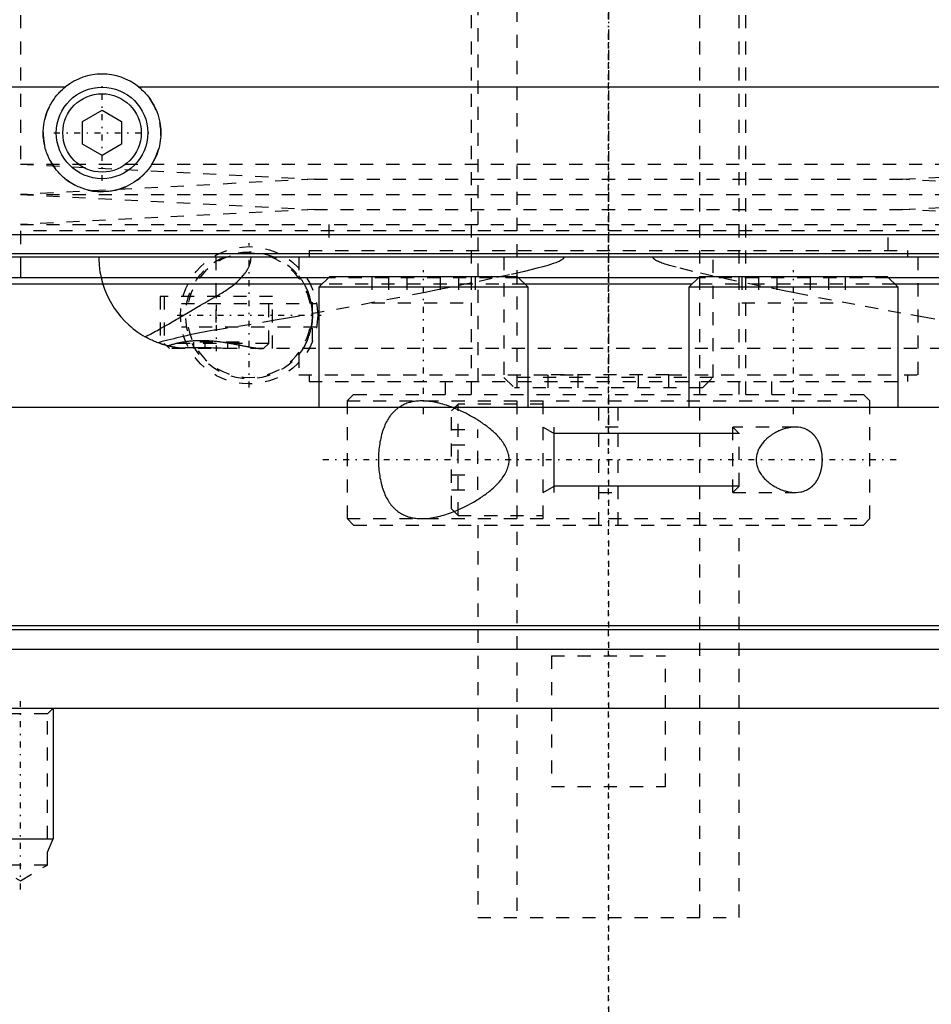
# Model space of a CAD drawing. Extents: x -90 to 90, y -319 to 984.
# Tile 3 of 10: x -45 to 25, y -57 to 18. Entities that reach past the tile are written whole.
import ezdxf

# ---------------------------------------------------------------- set-up
doc = ezdxf.new("R2010")
doc.units = 0
doc.linetypes.add('CENTER', pattern=[1.5, 0.45, -0.5, 0.05, -0.5])
doc.linetypes.add('DASHED', pattern=[2, 1, -1])
for name, color, linetype in [('AM_0', 7, 'CONTINUOUS'), ('AM_10', 7, 'CONTINUOUS'), ('AM_3', 7, 'DASHED'), ('AM_7', 7, 'CENTER')]:
    doc.layers.add(name, color=color, linetype=linetype)

msp = doc.modelspace()

# ---------------------------------------------------------------- linework, layer by layer
at = {"layer": 'AM_0', "color": 7, "linetype": 'CONTINUOUS'}
for p, q in [((-57.58, 13.032), (-41.538, 13.032)), ((-35.962, 13.032), (35.962, 13.032)), ((-40.25, 10.366), (-38.75, 11.232)), ((-38.75, 11.232), (-37.25, 10.366)), ((-40.25, 8.634), (-40.25, 10.366)), ((-37.25, 10.366), (-37.25, 8.634)), ((-38.75, 7.768), (-40.25, 8.634)), ((-37.25, 8.634), (-38.75, 7.768)), ((54.6, 1.693), (-54.6, 1.693)), ((52.378, 0.254), (-52.378, 0.254)), ((52.11, 0), (-52.11, 0)), ((-45, 0), (-45, -1.58)), ((-21.355, -1.5), (-22.155, -2.3)), ((-6.955, -1.5), (-21.355, -1.5)), ((-6.155, -2.3), (-6.955, -1.5)), ((6.955, -1.5), (6.155, -2.3)), ((21.355, -1.5), (6.955, -1.5)), ((22.155, -2.3), (21.355, -1.5)), ((-21.935, -2.08), (-61, -2.08)), ((-21.435, -1.58), (-60.5, -1.58)), ((6.88, -1.58), (-6.88, -1.58)), ((6.378, -2.08), (-6.378, -2.08)), ((60.5, -1.58), (21.435, -1.58)), ((61, -2.08), (21.935, -2.08)), ((-22.155, -2.3), (-22.155, -11.5)), ((-6.155, -2.3), (-22.155, -2.3)), ((-6.155, -11.5), (-6.155, -2.3)), ((6.155, -2.3), (6.155, -11.5)), ((22.155, -2.3), (6.155, -2.3)), ((22.155, -11.5), (22.155, -2.3)), ((79.5, -11.5), (-79.5, -11.5)), ((79.5, -28.2), (-79.5, -28.2)), ((78.5, -28.5), (-78.5, -28.5)), ((80, -30), (-80, -30)), ((-62, -34.5), (62, -34.5))]:
    msp.add_line(p, q, dxfattribs=at)
msp.add_polyline3d([(-35.962, 13.032, 0), (-35.881, 12.967, 0), (-35.726, 12.832, 0), (-35.579, 12.693, 0), (-35.508, 12.621, 0), (-35.438, 12.547, 0), (-35.303, 12.393, 0), (-35.174, 12.231, 0), (-35.051, 12.062, 0), (-34.935, 11.886, 0), (-34.827, 11.704, 0), (-34.776, 11.611, 0), (-34.727, 11.517, 0), (-34.637, 11.325, 0), (-34.555, 11.128, 0), (-34.483, 10.929, 0), (-34.42, 10.727, 0), (-34.368, 10.523, 0), (-34.345, 10.42, 0), (-34.325, 10.318, 0), (-34.292, 10.113, 0), (-34.269, 9.909, 0), (-34.261, 9.808, 0), (-34.255, 9.707, 0), (-34.25, 9.507, 0), (-34.254, 9.308, 0), (-34.259, 9.208, 0), (-34.267, 9.108, 0), (-34.289, 8.906, 0), (-34.321, 8.704, 0), (-34.362, 8.502, 0), (-34.412, 8.302, 0), (-34.472, 8.104, 0), (-34.505, 8.006, 0), (-34.541, 7.908, 0), (-34.619, 7.716, 0), (-34.705, 7.528, 0), (-34.8, 7.345, 0), (-34.902, 7.166, 0), (-35.012, 6.994, 0), (-35.07, 6.91, 0), (-35.13, 6.827, 0), (-35.253, 6.668, 0), (-35.382, 6.515, 0), (-35.517, 6.37, 0), (-35.656, 6.232, 0), (-35.803, 6.099, 0), (-35.879, 6.035, 0), (-35.958, 5.971, 0), (-36.12, 5.849, 0), (-36.289, 5.732, 0), (-36.465, 5.623, 0), (-36.647, 5.521, 0), (-36.835, 5.428, 0), (-36.93, 5.384, 0), (-37.027, 5.343, 0), (-37.223, 5.267, 0), (-37.423, 5.2, 0), (-37.625, 5.143, 0), (-37.83, 5.095, 0), (-38.035, 5.057, 0), (-38.138, 5.042, 0), (-38.241, 5.029, 0), (-38.446, 5.01, 0), (-38.649, 5.001, 0), (-38.75, 5, 0), (-38.851, 5.001, 0), (-39.054, 5.01, 0), (-39.259, 5.029, 0), (-39.362, 5.042, 0), (-39.465, 5.057, 0), (-39.67, 5.095, 0), (-39.875, 5.143, 0), (-40.077, 5.2, 0), (-40.277, 5.267, 0), (-40.473, 5.343, 0), (-40.57, 5.384, 0), (-40.665, 5.428, 0), (-40.853, 5.521, 0), (-41.035, 5.623, 0), (-41.211, 5.732, 0), (-41.38, 5.849, 0), (-41.542, 5.971, 0), (-41.621, 6.035, 0), (-41.697, 6.099, 0), (-41.844, 6.232, 0), (-41.983, 6.37, 0), (-42.118, 6.515, 0), (-42.247, 6.668, 0), (-42.37, 6.827, 0), (-42.43, 6.91, 0), (-42.488, 6.994, 0), (-42.598, 7.166, 0), (-42.7, 7.345, 0), (-42.795, 7.528, 0), (-42.881, 7.716, 0), (-42.959, 7.908, 0), (-42.995, 8.006, 0), (-43.028, 8.104, 0), (-43.088, 8.302, 0), (-43.138, 8.502, 0), (-43.179, 8.704, 0), (-43.211, 8.906, 0), (-43.233, 9.108, 0), (-43.241, 9.208, 0), (-43.246, 9.308, 0), (-43.25, 9.507, 0), (-43.245, 9.707, 0), (-43.239, 9.808, 0), (-43.231, 9.909, 0), (-43.208, 10.113, 0), (-43.175, 10.318, 0), (-43.155, 10.42, 0), (-43.132, 10.523, 0), (-43.08, 10.727, 0), (-43.017, 10.929, 0), (-42.945, 11.128, 0), (-42.863, 11.325, 0), (-42.773, 11.517, 0), (-42.724, 11.611, 0), (-42.673, 11.704, 0), (-42.565, 11.886, 0), (-42.449, 12.062, 0), (-42.326, 12.231, 0), (-42.197, 12.393, 0), (-42.062, 12.547, 0), (-41.992, 12.621, 0), (-41.921, 12.693, 0), (-41.774, 12.832, 0), (-41.619, 12.967, 0), (-41.538, 13.032, 0)], dxfattribs=at)
for radius in [3.5, 3]:
    msp.add_circle((-38.75, 9.5), radius, dxfattribs=at)
msp.add_arc((-38.75, 9.5), 4.5, 51.7104, 128.2896, dxfattribs=at)
at = {"layer": 'AM_10', "color": 7, "linetype": 'CONTINUOUS'}
for p, q in [((-5, -13), (-4.15, -13.491)), ((-4.15, -18), (-4.15, -13)), ((10, -13.491), (-4.15, -13.491)), ((-5, -18), (-4.15, -17.509)), ((10, -17.509), (-4.15, -17.509)), ((-42.5, -34.5), (-42.5, -44.5)), ((-47.5, -44.5), (-42.5, -44.5)), ((-42.933, -45.5), (-42.5, -44.5))]:
    msp.add_line(p, q, dxfattribs=at)
at = {"layer": 'AM_3', "color": 6, "linetype": 'DASHED'}
for p, q in [((-7, 629), (-7, -50.5)), ((7, -50.5), (7, 629)), ((-10, 613.5), (-10, -10.5)), ((10, -10.5), (10, 613.5)), ((-45, 20.5), (-45, 7.1)), ((-10.5, 20.5), (-10.5, -10.5)), ((10.5, -10.5), (10.5, 20.5)), ((-45, 7.1), (-22.5, 5.95)), ((-45, 7.1), (45, 7.1)), ((22.5, 5.95), (45, 7.1)), ((-22.5, 5.95), (-45, 4.8)), ((-22.5, 5.95), (22.5, 5.95)), ((45, 4.8), (22.5, 5.95)), ((-45, 4.8), (-22.5, 3.65)), ((-45, 4.8), (45, 4.8)), ((22.5, 3.65), (45, 4.8)), ((-22.5, 3.65), (-45, 2.5)), ((-22.5, 3.65), (22.5, 3.65)), ((45, 2.5), (22.5, 3.65)), ((-45, 2.5), (45, 2.5)), ((-21.4, 2.5), (-21.4, 0.5)), ((21.4, 0.5), (21.4, 2.5)), ((45, 2), (-45, 2)), ((-45, 2), (-45, 0)), ((45, 2), (-45, 2)), ((-30.043, 0), (-30.043, -5.574)), ((-23.7, 0), (-23.7, -1.436)), ((-22.9, 0.5), (-22.9, 0)), ((-22.9, 0.5), (22.9, 0.5)), ((-8, 0), (-8, -9.2)), ((8, -9.2), (8, 0)), ((22.9, 0), (22.9, 0.5)), ((23.7, -9), (23.7, 0)), ((-18.115, -1.5), (-18.115, -3.5)), ((-16.833, -1.5), (-16.833, -3.5)), ((-15.437, -1.5), (-15.437, -3.5)), ((-12.873, -1.5), (-12.873, -3.5)), ((-11.477, -1.5), (-11.477, -3.5)), ((-10.195, -1.5), (-10.195, -3.5)), ((10.195, -1.5), (10.195, -3.5)), ((11.477, -1.5), (11.477, -3.5)), ((12.873, -1.5), (12.873, -3.5)), ((15.437, -1.5), (15.437, -3.5)), ((16.833, -1.5), (16.833, -3.5)), ((18.115, -1.5), (18.115, -3.5)), ((-6.378, -2.08), (-21.935, -2.08)), ((-6.88, -1.58), (-21.435, -1.58)), ((21.935, -2.08), (6.378, -2.08)), ((21.435, -1.58), (6.88, -1.58)), ((-34.3, -3), (-34.3, -6.611)), ((-25.7, -3), (-34.3, -3)), ((-34, -3), (-34, -6.6)), ((-26, -6.6), (-26, -3)), ((-25.7, -7), (-25.7, -3)), ((-22.643, -6.442), (-22.643, -2.458)), ((-32.672, -3.55), (-22.328, -3.55)), ((-18.115, -3.5), (-10.195, -3.5)), ((10.195, -3.5), (18.115, -3.5)), ((-22.328, -5.35), (-32.672, -5.35)), ((-34, -6.6), (-33.6, -7)), ((-26, -6.6), (-34, -6.6)), ((-33.723, -6.785), (-33.85, -6.751)), ((-31.732, -7), (-31.732, -6.5)), ((-28.268, -6.5), (-31.732, -6.5)), ((-30.866, -7), (-30.866, -6.5)), ((-29.134, -7), (-29.134, -6.5)), ((-28.268, -7), (-28.268, -6.5)), ((-26.4, -7), (-26, -6.6)), ((33.6, -7), (-33.6, -7)), ((-23.7, -7.464), (-23.7, -9)), ((-23.7, -9), (-2.309, -9)), ((-22.9, -9), (-22.9, -9.5)), ((-4.619, -10), (-4.619, -9)), ((4.619, -9), (-4.619, -9)), ((-2.309, -10), (-2.309, -9)), ((2.309, -10), (2.309, -9)), ((4.619, -9), (23.7, -9)), ((4.619, -10), (4.619, -9)), ((22.9, -9.5), (22.9, -9)), ((-22.9, -9.5), (22.9, -9.5)), ((-12.5, -9.5), (-12.5, -10.5)), ((-8, -9.2), (-7.2, -10)), ((8, -9.2), (-8, -9.2)), ((7.2, -10), (8, -9.2)), ((12.5, -10.5), (12.5, -9.5)), ((-19.5, -10.5), (-20, -11)), ((-19.5, -10.5), (19.5, -10.5)), ((7.2, -10), (-7.2, -10)), ((-0.75, -20.5), (-0.75, -10.5)), ((0.75, -20.5), (0.75, -10.5)), ((20, -11), (19.5, -10.5)), ((-20, -11), (-20, -20)), ((-20, -11), (20, -11)), ((-11.5, -11.25), (-12, -11.75)), ((-5, -11.25), (-11.5, -11.25)), ((-11.5, -19.75), (-11.5, -11.25)), ((-5, -20), (-5, -11)), ((20, -20), (20, -11)), ((-12, -19.25), (-12, -11.75)), ((-11.798, -11.546), (-11.918, -11.5)), ((-12, -13.191), (-10, -13.191)), ((-10, -17.809), (-10, -13.191)), ((0.75, -13), (-0.75, -13)), ((14.283, -13), (9.509, -13)), ((10, -13.491), (9.509, -13)), ((9.509, -18), (9.509, -13)), ((10, -17.509), (10, -13.491)), ((-12, -14.345), (-10, -14.345)), ((-12, -16.655), (-10, -16.655)), ((-12, -17.809), (-10, -17.809)), ((-0.75, -18), (0.75, -18)), ((9.509, -18), (10, -17.509)), ((9.509, -18), (14.283, -18)), ((-12, -19.25), (-11.5, -19.75)), ((-20, -20), (-19.5, -20.5)), ((-20, -20), (20, -20)), ((-11.5, -19.75), (-5, -19.75)), ((19.5, -20.5), (20, -20)), ((-19.5, -20.5), (19.5, -20.5)), ((-10, -20.5), (-10, -50.5)), ((10, -50.5), (10, -20.5)), ((-4.359, -30.5), (-4.359, -40.5)), ((-4.359, -30.5), (4.359, -30.5)), ((4.359, -40.5), (4.359, -30.5)), ((-42.933, -34.933), (-42.5, -34.5)), ((-42.933, -34.933), (-47.067, -34.933)), ((-42.933, -46.5), (-42.933, -34.933)), ((-4.359, -40.5), (4.359, -40.5)), ((-47.067, -46.5), (-45, -47.693)), ((-42.933, -46.5), (-47.067, -46.5)), ((-45, -47.693), (-42.933, -46.5)), ((-10, -50.5), (10, -50.5))]:
    msp.add_line(p, q, dxfattribs=at)
for points in [[(-39, 0, 0), (-38.998, -0.184, 0), (-38.978, -0.555, 0), (-38.938, -0.931, 0), (-38.91, -1.121, 0), (-38.876, -1.31, 0), (-38.793, -1.69, 0), (-38.687, -2.069, 0), (-38.559, -2.447, 0), (-38.407, -2.82, 0), (-38.232, -3.188, 0), (-38.136, -3.369, 0), (-38.034, -3.549, 0), (-37.812, -3.901, 0), (-37.568, -4.243, 0), (-37.3, -4.573, 0), (-37.01, -4.889, 0), (-36.698, -5.19, 0), (-36.533, -5.334, 0), (-36.363, -5.474, 0), (-36.008, -5.739, 0), (-35.633, -5.984, 0), (-35.437, -6.098, 0)], [(-3.414, 0, 0), (-3.414, -0.001, 0), (-3.414, -0.003, 0), (-3.414, -0.005, 0), (-3.414, -0.006, 0), (-3.414, -0.007, 0), (-3.414, -0.009, 0), (-3.415, -0.011, 0), (-3.415, -0.013, 0), (-3.415, -0.015, 0), (-3.415, -0.017, 0), (-3.415, -0.018, 0), (-3.415, -0.019, 0), (-3.416, -0.021, 0), (-3.416, -0.023, 0), (-3.416, -0.025, 0), (-3.417, -0.027, 0), (-3.417, -0.029, 0), (-3.417, -0.03, 0), (-3.418, -0.031, 0), (-3.418, -0.033, 0), (-3.419, -0.035, 0), (-3.419, -0.036, 0), (-3.419, -0.037, 0), (-3.42, -0.039, 0), (-3.42, -0.041, 0), (-3.421, -0.042, 0), (-3.421, -0.043, 0), (-3.421, -0.045, 0), (-3.422, -0.047, 0), (-3.423, -0.049, 0), (-3.423, -0.051, 0), (-3.424, -0.052, 0), (-3.425, -0.053, 0), (-3.425, -0.054, 0), (-3.426, -0.056, 0), (-3.426, -0.058, 0), (-3.429, -0.065, 0), (-3.435, -0.076, 0), (-3.441, -0.086, 0), (-3.448, -0.097, 0), (-3.452, -0.102, 0), (-3.455, -0.107, 0), (-3.463, -0.116, 0), (-3.471, -0.126, 0), (-3.479, -0.135, 0), (-3.488, -0.144, 0), (-3.498, -0.152, 0), (-3.502, -0.157, 0), (-3.507, -0.161, 0), (-3.517, -0.169, 0), (-3.527, -0.177, 0), (-3.531, -0.181, 0), (-3.536, -0.185, 0), (-3.546, -0.193, 0), (-3.557, -0.2, 0), (-3.562, -0.204, 0), (-3.567, -0.207, 0), (-3.577, -0.214, 0), (-3.587, -0.221, 0), (-3.626, -0.245, 0), (-3.697, -0.285, 0), (-3.774, -0.323, 0), (-3.855, -0.359, 0), (-3.938, -0.394, 0), (-3.982, -0.412, 0), (-4.028, -0.429, 0), (-4.124, -0.464, 0), (-4.226, -0.5, 0), (-4.63, -0.628, 0), (-5.027, -0.74, 0), (-5.465, -0.856, 0), (-6.436, -1.094, 0), (-7.57, -1.353, 0), (-8.913, -1.646, 0), (-10.448, -1.97, 0), (-12.158, -2.322, 0), (-13.072, -2.507, 0), (-14.024, -2.698, 0), (-15.976, -3.082, 0), (-17.915, -3.457, 0), (-19.839, -3.82, 0), (-21.744, -4.171, 0), (-23.629, -4.509, 0), (-24.564, -4.673, 0), (-25.493, -4.834, 0), (-27.332, -5.142, 0), (-29.146, -5.435, 0), (-30.043, -5.574, 0)], [(-30.043, -3.007, 0), (-29.948, -2.953, 0), (-29.754, -2.84, 0), (-29.558, -2.721, 0), (-29.459, -2.659, 0), (-29.36, -2.595, 0), (-29.164, -2.464, 0), (-28.969, -2.327, 0), (-28.778, -2.184, 0), (-28.592, -2.036, 0), (-28.413, -1.883, 0), (-28.326, -1.804, 0), (-28.242, -1.724, 0), (-28.081, -1.56, 0), (-27.929, -1.388, 0), (-27.844, -1.282, 0), (-27.821, -1.251, 0), (-27.797, -1.219, 0), (-27.786, -1.203, 0), (-27.775, -1.188, 0), (-27.752, -1.156, 0), (-27.73, -1.123, 0), (-27.708, -1.091, 0), (-27.687, -1.058, 0), (-27.666, -1.024, 0), (-27.656, -1.008, 0), (-27.646, -0.991, 0), (-27.626, -0.957, 0), (-27.607, -0.923, 0), (-27.588, -0.888, 0), (-27.57, -0.854, 0), (-27.552, -0.819, 0), (-27.544, -0.801, 0), (-27.535, -0.783, 0), (-27.519, -0.748, 0), (-27.503, -0.712, 0), (-27.495, -0.694, 0), (-27.488, -0.676, 0), (-27.473, -0.639, 0), (-27.459, -0.602, 0), (-27.453, -0.583, 0), (-27.446, -0.565, 0), (-27.434, -0.527, 0), (-27.422, -0.49, 0), (-27.412, -0.451, 0), (-27.402, -0.413, 0), (-27.392, -0.374, 0), (-27.388, -0.355, 0), (-27.384, -0.335, 0), (-27.377, -0.297, 0), (-27.37, -0.257, 0), (-27.365, -0.218, 0), (-27.36, -0.179, 0), (-27.356, -0.139, 0), (-27.355, -0.12, 0), (-27.353, -0.1, 0), (-27.351, -0.06, 0), (-27.35, -0.02, 0), (-27.35, 0, 0)], [(24.98, -4.745, 0), (24.118, -4.595, 0), (22.379, -4.286, 0), (20.622, -3.965, 0), (18.849, -3.634, 0), (17.061, -3.293, 0), (15.26, -2.942, 0), (14.355, -2.764, 0), (13.448, -2.583, 0), (11.629, -2.214, 0), (9.806, -1.836, 0), (8.013, -1.451, 0), (6.447, -1.096, 0), (5.172, -0.779, 0), (4.666, -0.638, 0), (4.591, -0.616, 0), (4.451, -0.573, 0), (4.322, -0.532, 0), (4.261, -0.512, 0), (4.203, -0.492, 0), (4.093, -0.453, 0), (3.994, -0.416, 0), (3.904, -0.38, 0), (3.822, -0.345, 0), (3.749, -0.311, 0), (3.716, -0.294, 0), (3.684, -0.278, 0), (3.627, -0.246, 0), (3.577, -0.214, 0), (3.551, -0.196, 0), (3.544, -0.191, 0), (3.537, -0.185, 0), (3.533, -0.183, 0), (3.53, -0.18, 0), (3.524, -0.175, 0), (3.517, -0.17, 0), (3.511, -0.165, 0), (3.505, -0.16, 0), (3.5, -0.154, 0), (3.497, -0.152, 0), (3.494, -0.149, 0), (3.489, -0.144, 0), (3.484, -0.139, 0), (3.479, -0.134, 0), (3.474, -0.129, 0), (3.469, -0.124, 0), (3.467, -0.121, 0), (3.465, -0.119, 0), (3.461, -0.114, 0), (3.457, -0.109, 0), (3.455, -0.106, 0), (3.453, -0.104, 0), (3.449, -0.098, 0), (3.445, -0.093, 0), (3.444, -0.09, 0), (3.442, -0.088, 0), (3.438, -0.082, 0), (3.435, -0.076, 0), (3.432, -0.071, 0), (3.429, -0.065, 0), (3.427, -0.059, 0), (3.426, -0.056, 0), (3.424, -0.053, 0), (3.422, -0.047, 0), (3.42, -0.041, 0), (3.419, -0.035, 0), (3.417, -0.029, 0), (3.416, -0.022, 0), (3.415, -0.019, 0), (3.415, -0.016, 0), (3.414, -0.01, 0), (3.414, -0.003, 0), (3.414, 0, 0)], [(-23.7, -7.464, 0), (-23.696, -7.458, 0), (-23.66, -7.412, 0), (-23.621, -7.362, 0), (-23.608, -7.344, 0), (-23.594, -7.325, 0), (-23.586, -7.315, 0), (-23.579, -7.304, 0), (-23.562, -7.281, 0), (-23.545, -7.257, 0), (-23.536, -7.244, 0), (-23.527, -7.231, 0), (-23.507, -7.204, 0), (-23.487, -7.174, 0), (-23.477, -7.159, 0), (-23.466, -7.143, 0), (-23.444, -7.11, 0), (-23.421, -7.075, 0), (-23.398, -7.038, 0), (-23.374, -6.999, 0), (-23.349, -6.958, 0), (-23.336, -6.936, 0), (-23.323, -6.914, 0), (-23.296, -6.869, 0), (-23.269, -6.821, 0), (-23.242, -6.772, 0), (-23.214, -6.719, 0), (-23.185, -6.664, 0), (-23.17, -6.636, 0), (-23.156, -6.607, 0), (-23.126, -6.546, 0), (-23.097, -6.483, 0), (-23.067, -6.417, 0), (-23.037, -6.347, 0), (-23.006, -6.274, 0), (-22.991, -6.237, 0), (-22.976, -6.198, 0), (-22.945, -6.117, 0), (-22.915, -6.032, 0), (-22.885, -5.942, 0), (-22.856, -5.847, 0), (-22.826, -5.746, 0), (-22.812, -5.693, 0), (-22.798, -5.637, 0), (-22.769, -5.52, 0), (-22.754, -5.447, 0), (-22.749, -5.426, 0), (-22.745, -5.404, 0), (-22.743, -5.394, 0), (-22.741, -5.383, 0), (-22.736, -5.361, 0), (-22.732, -5.339, 0), (-22.728, -5.317, 0), (-22.724, -5.294, 0), (-22.72, -5.272, 0), (-22.718, -5.26, 0), (-22.716, -5.249, 0), (-22.712, -5.226, 0), (-22.709, -5.203, 0), (-22.705, -5.18, 0), (-22.702, -5.156, 0), (-22.698, -5.133, 0), (-22.697, -5.121, 0), (-22.695, -5.109, 0), (-22.692, -5.085, 0), (-22.689, -5.061, 0), (-22.686, -5.037, 0), (-22.683, -5.012, 0), (-22.68, -4.988, 0), (-22.679, -4.976, 0), (-22.677, -4.964, 0), (-22.675, -4.939, 0), (-22.672, -4.914, 0), (-22.671, -4.902, 0), (-22.67, -4.889, 0), (-22.668, -4.865, 0), (-22.666, -4.84, 0), (-22.665, -4.827, 0), (-22.664, -4.815, 0), (-22.662, -4.79, 0), (-22.66, -4.764, 0), (-22.659, -4.739, 0), (-22.657, -4.714, 0), (-22.656, -4.689, 0), (-22.655, -4.676, 0), (-22.655, -4.664, 0), (-22.654, -4.638, 0), (-22.653, -4.613, 0), (-22.652, -4.588, 0), (-22.651, -4.563, 0), (-22.651, -4.538, 0), (-22.651, -4.525, 0), (-22.65, -4.513, 0), (-22.65, -4.487, 0), (-22.65, -4.462, 0), (-22.65, -4.45, 0), (-22.65, -4.438, 0), (-22.65, -4.413, 0), (-22.65, -4.387, 0), (-22.651, -4.375, 0), (-22.651, -4.362, 0), (-22.651, -4.337, 0), (-22.652, -4.312, 0), (-22.653, -4.287, 0), (-22.654, -4.262, 0), (-22.655, -4.236, 0), (-22.655, -4.224, 0), (-22.656, -4.211, 0), (-22.657, -4.186, 0), (-22.659, -4.161, 0), (-22.66, -4.136, 0), (-22.662, -4.11, 0), (-22.664, -4.085, 0), (-22.665, -4.073, 0), (-22.666, -4.06, 0), (-22.668, -4.035, 0), (-22.67, -4.011, 0), (-22.671, -3.998, 0), (-22.672, -3.986, 0), (-22.675, -3.961, 0), (-22.677, -3.936, 0), (-22.679, -3.924, 0), (-22.68, -3.912, 0), (-22.683, -3.888, 0), (-22.686, -3.863, 0), (-22.689, -3.839, 0), (-22.692, -3.815, 0), (-22.695, -3.791, 0), (-22.697, -3.779, 0), (-22.698, -3.767, 0), (-22.702, -3.744, 0), (-22.705, -3.72, 0), (-22.709, -3.697, 0), (-22.712, -3.674, 0), (-22.716, -3.651, 0), (-22.718, -3.64, 0), (-22.72, -3.628, 0), (-22.724, -3.606, 0), (-22.728, -3.583, 0), (-22.732, -3.561, 0), (-22.736, -3.539, 0), (-22.741, -3.517, 0), (-22.743, -3.506, 0), (-22.745, -3.496, 0), (-22.749, -3.474, 0), (-22.754, -3.453, 0), (-22.769, -3.38, 0), (-22.798, -3.263, 0), (-22.812, -3.207, 0), (-22.826, -3.154, 0), (-22.856, -3.053, 0), (-22.885, -2.958, 0), (-22.915, -2.868, 0), (-22.945, -2.783, 0), (-22.976, -2.702, 0), (-22.991, -2.663, 0), (-23.006, -2.626, 0), (-23.037, -2.553, 0), (-23.067, -2.483, 0), (-23.097, -2.417, 0), (-23.126, -2.354, 0), (-23.156, -2.293, 0), (-23.17, -2.264, 0), (-23.185, -2.236, 0), (-23.214, -2.181, 0), (-23.242, -2.128, 0), (-23.269, -2.079, 0), (-23.296, -2.031, 0), (-23.323, -1.986, 0), (-23.336, -1.964, 0), (-23.349, -1.942, 0), (-23.374, -1.901, 0), (-23.398, -1.862, 0), (-23.421, -1.825, 0), (-23.444, -1.79, 0), (-23.466, -1.757, 0), (-23.477, -1.741, 0), (-23.487, -1.726, 0), (-23.507, -1.696, 0), (-23.527, -1.669, 0), (-23.536, -1.656, 0), (-23.545, -1.643, 0), (-23.562, -1.619, 0), (-23.579, -1.596, 0), (-23.586, -1.585, 0), (-23.594, -1.575, 0), (-23.608, -1.556, 0), (-23.621, -1.538, 0), (-23.66, -1.488, 0), (-23.696, -1.442, 0), (-23.7, -1.436, 0)], [(-35.437, -6.098, 0), (-35.311, -6.032, 0), (-35.053, -5.894, 0), (-34.789, -5.75, 0), (-34.654, -5.675, 0), (-34.518, -5.6, 0), (-34.243, -5.445, 0), (-33.961, -5.284, 0), (-33.674, -5.119, 0), (-33.382, -4.95, 0), (-33.085, -4.777, 0), (-32.935, -4.689, 0), (-32.783, -4.6, 0), (-32.477, -4.42, 0), (-32.166, -4.237, 0), (-31.851, -4.052, 0), (-31.531, -3.865, 0), (-31.207, -3.675, 0), (-31.043, -3.58, 0), (-30.879, -3.485, 0), (-30.547, -3.294, 0), (-30.212, -3.103, 0), (-30.043, -3.007, 0)], [(-30.043, -5.574, 0), (-30.181, -5.595, 0), (-30.456, -5.641, 0), (-30.727, -5.688, 0), (-30.862, -5.713, 0), (-30.995, -5.738, 0), (-31.26, -5.789, 0), (-31.522, -5.842, 0), (-31.78, -5.897, 0), (-32.034, -5.952, 0), (-32.285, -6.009, 0), (-32.41, -6.037, 0), (-32.533, -6.066, 0), (-32.777, -6.124, 0), (-33.017, -6.181, 0), (-33.253, -6.239, 0), (-33.486, -6.297, 0), (-33.715, -6.353, 0), (-33.828, -6.382, 0), (-33.939, -6.409, 0), (-34.16, -6.464, 0), (-34.377, -6.518, 0), (-34.484, -6.545, 0)], [(-33.722, -6.785, 0), (-33.771, -6.772, 0), (-33.869, -6.746, 0), (-33.966, -6.718, 0), (-34.015, -6.704, 0), (-34.064, -6.689, 0), (-34.161, -6.658, 0), (-34.258, -6.626, 0), (-34.354, -6.592, 0), (-34.451, -6.557, 0), (-34.547, -6.52, 0), (-34.594, -6.501, 0), (-34.642, -6.482, 0), (-34.737, -6.443, 0), (-34.832, -6.401, 0), (-34.926, -6.359, 0), (-35.02, -6.315, 0), (-35.114, -6.269, 0), (-35.16, -6.246, 0), (-35.207, -6.222, 0), (-35.299, -6.174, 0), (-35.391, -6.124, 0), (-35.437, -6.098, 0)], [(-33.85, -6.751, 0), (-33.874, -6.744, 0), (-33.921, -6.731, 0), (-33.966, -6.718, 0), (-33.987, -6.712, 0), (-34.008, -6.706, 0), (-34.047, -6.694, 0), (-34.083, -6.683, 0), (-34.117, -6.672, 0), (-34.148, -6.662, 0), (-34.176, -6.653, 0), (-34.189, -6.649, 0), (-34.201, -6.645, 0), (-34.223, -6.638, 0), (-34.242, -6.631, 0), (-34.259, -6.625, 0), (-34.273, -6.621, 0), (-34.284, -6.617, 0), (-34.288, -6.616, 0), (-34.292, -6.614, 0), (-34.297, -6.612, 0), (-34.3, -6.611, 0), (-34.3, -6.611, 0)], [(-33.722, -6.785, 0), (-33.701, -6.778, 0), (-33.66, -6.764, 0), (-33.617, -6.75, 0), (-33.595, -6.742, 0), (-33.573, -6.735, 0), (-33.527, -6.721, 0), (-33.481, -6.706, 0), (-33.433, -6.692, 0), (-33.384, -6.677, 0), (-33.334, -6.663, 0), (-33.308, -6.656, 0), (-33.282, -6.648, 0), (-33.23, -6.634, 0), (-33.176, -6.62, 0), (-33.121, -6.606, 0), (-33.065, -6.592, 0), (-33.008, -6.578, 0), (-32.979, -6.571, 0), (-32.95, -6.564, 0), (-32.891, -6.551, 0), (-32.83, -6.538, 0), (-32.8, -6.531, 0), (-32.769, -6.525, 0), (-32.707, -6.513, 0), (-32.643, -6.501, 0), (-32.611, -6.495, 0), (-32.579, -6.489, 0), (-32.513, -6.478, 0), (-32.447, -6.467, 0), (-32.38, -6.457, 0), (-32.312, -6.447, 0), (-32.244, -6.437, 0), (-32.209, -6.433, 0), (-32.174, -6.428, 0), (-32.104, -6.42, 0), (-32.033, -6.412, 0), (-31.961, -6.405, 0), (-31.889, -6.399, 0), (-31.815, -6.393, 0), (-31.778, -6.39, 0), (-31.741, -6.387, 0), (-31.667, -6.382, 0), (-31.591, -6.378, 0), (-31.515, -6.375, 0), (-31.439, -6.372, 0), (-31.361, -6.37, 0), (-31.322, -6.369, 0), (-31.283, -6.368, 0), (-31.205, -6.368, 0), (-31.126, -6.368, 0), (-31.047, -6.368, 0), (-30.967, -6.37, 0), (-30.888, -6.371, 0), (-30.848, -6.373, 0), (-30.808, -6.374, 0), (-30.728, -6.377, 0), (-30.647, -6.381, 0), (-30.567, -6.386, 0), (-30.487, -6.391, 0), (-30.406, -6.397, 0), (-30.365, -6.4, 0), (-30.325, -6.403, 0), (-30.244, -6.41, 0), (-30.163, -6.418, 0), (-30.123, -6.422, 0), (-30.082, -6.426, 0), (-30.001, -6.435, 0), (-29.92, -6.444, 0), (-29.88, -6.449, 0), (-29.839, -6.454, 0), (-29.758, -6.464, 0), (-29.677, -6.475, 0), (-29.597, -6.486, 0), (-29.516, -6.498, 0), (-29.436, -6.51, 0), (-29.395, -6.516, 0), (-29.355, -6.522, 0), (-29.276, -6.534, 0), (-29.196, -6.547, 0), (-29.117, -6.561, 0), (-29.038, -6.574, 0), (-28.96, -6.588, 0), (-28.921, -6.595, 0), (-28.882, -6.602, 0), (-28.804, -6.616, 0), (-28.727, -6.63, 0), (-28.651, -6.645, 0), (-28.575, -6.659, 0), (-28.499, -6.673, 0), (-28.461, -6.681, 0), (-28.424, -6.688, 0), (-28.349, -6.703, 0), (-28.275, -6.717, 0), (-28.202, -6.732, 0), (-28.129, -6.746, 0), (-28.057, -6.76, 0), (-28.021, -6.767, 0), (-27.985, -6.774, 0), (-27.914, -6.788, 0), (-27.844, -6.802, 0), (-27.775, -6.816, 0), (-27.707, -6.829, 0), (-27.639, -6.842, 0), (-27.605, -6.848, 0), (-27.572, -6.854, 0), (-27.506, -6.867, 0), (-27.441, -6.879, 0), (-27.408, -6.884, 0), (-27.376, -6.89, 0), (-27.313, -6.901, 0), (-27.25, -6.912, 0), (-27.219, -6.917, 0), (-27.188, -6.922, 0), (-27.128, -6.932, 0), (-27.068, -6.941, 0), (-27.009, -6.949, 0), (-26.951, -6.957, 0), (-26.894, -6.965, 0), (-26.866, -6.968, 0), (-26.838, -6.972, 0), (-26.784, -6.978, 0), (-26.73, -6.983, 0), (-26.678, -6.988, 0), (-26.627, -6.992, 0), (-26.577, -6.995, 0), (-26.552, -6.996, 0), (-26.528, -6.997, 0), (-26.481, -6.999, 0), (-26.435, -7, 0), (-26.412, -7, 0)], [(-32.725, -6.962, 0), (-32.758, -6.959, 0), (-32.823, -6.951, 0), (-32.887, -6.944, 0), (-32.919, -6.939, 0), (-32.949, -6.935, 0), (-33.01, -6.927, 0), (-33.07, -6.918, 0), (-33.128, -6.908, 0), (-33.186, -6.899, 0), (-33.243, -6.889, 0), (-33.271, -6.884, 0), (-33.298, -6.879, 0), (-33.353, -6.868, 0), (-33.407, -6.857, 0), (-33.459, -6.846, 0), (-33.51, -6.835, 0), (-33.56, -6.824, 0), (-33.584, -6.818, 0), (-33.608, -6.813, 0), (-33.655, -6.801, 0), (-33.701, -6.79, 0), (-33.723, -6.785, 0)], [(-31.733, -6.934, 0), (-31.762, -6.935, 0), (-31.821, -6.935, 0), (-31.88, -6.936, 0), (-31.909, -6.937, 0), (-31.938, -6.937, 0), (-31.995, -6.938, 0), (-32.052, -6.94, 0), (-32.109, -6.941, 0), (-32.165, -6.942, 0), (-32.221, -6.944, 0), (-32.249, -6.945, 0), (-32.276, -6.946, 0), (-32.331, -6.947, 0), (-32.386, -6.949, 0), (-32.439, -6.951, 0), (-32.493, -6.953, 0), (-32.545, -6.955, 0), (-32.571, -6.956, 0), (-32.597, -6.957, 0), (-32.649, -6.959, 0), (-32.7, -6.961, 0), (-32.725, -6.962, 0)], [(-28.494, -7, 0), (-28.58, -7, 0), (-28.755, -6.998, 0), (-28.932, -6.995, 0), (-29.022, -6.993, 0), (-29.112, -6.991, 0), (-29.293, -6.985, 0), (-29.476, -6.98, 0), (-29.66, -6.973, 0), (-29.844, -6.967, 0), (-30.028, -6.961, 0), (-30.12, -6.958, 0), (-30.212, -6.955, 0), (-30.396, -6.949, 0), (-30.58, -6.944, 0), (-30.762, -6.94, 0), (-30.943, -6.937, 0), (-31.123, -6.935, 0), (-31.212, -6.934, 0), (-31.301, -6.933, 0), (-31.476, -6.933, 0), (-31.648, -6.934, 0), (-31.733, -6.934, 0)], [(-14.283, -11, 0), (-14.333, -11, 0), (-14.433, -11.003, 0), (-14.533, -11.008, 0), (-14.583, -11.011, 0), (-14.634, -11.015, 0), (-14.734, -11.025, 0), (-14.833, -11.038, 0), (-14.933, -11.054, 0), (-15.031, -11.073, 0), (-15.129, -11.095, 0), (-15.178, -11.107, 0), (-15.226, -11.12, 0), (-15.322, -11.148, 0), (-15.417, -11.18, 0), (-15.511, -11.215, 0), (-15.603, -11.253, 0), (-15.694, -11.295, 0), (-15.739, -11.317, 0), (-15.783, -11.34, 0), (-15.871, -11.389, 0), (-15.957, -11.441, 0), (-15.999, -11.468, 0), (-16.041, -11.497, 0), (-16.123, -11.556, 0), (-16.204, -11.618, 0), (-16.243, -11.651, 0), (-16.282, -11.684, 0), (-16.358, -11.754, 0), (-16.432, -11.826, 0), (-16.504, -11.903, 0), (-16.574, -11.982, 0), (-16.641, -12.064, 0), (-16.674, -12.107, 0), (-16.706, -12.15, 0), (-16.769, -12.239, 0), (-16.83, -12.33, 0), (-16.888, -12.425, 0), (-16.944, -12.522, 0), (-16.998, -12.624, 0), (-17.024, -12.676, 0), (-17.051, -12.73, 0), (-17.101, -12.84, 0), (-17.15, -12.954, 0), (-17.197, -13.072, 0), (-17.241, -13.194, 0), (-17.283, -13.319, 0), (-17.304, -13.383, 0), (-17.323, -13.447, 0), (-17.36, -13.578, 0), (-17.395, -13.712, 0), (-17.427, -13.848, 0), (-17.456, -13.987, 0), (-17.482, -14.127, 0), (-17.494, -14.198, 0), (-17.506, -14.269, 0), (-17.527, -14.413, 0), (-17.545, -14.557, 0), (-17.561, -14.703, 0), (-17.574, -14.848, 0), (-17.584, -14.994, 0), (-17.588, -15.067, 0), (-17.592, -15.14, 0), (-17.597, -15.285, 0), (-17.599, -15.428, 0), (-17.6, -15.5, 0), (-17.599, -15.572, 0), (-17.597, -15.715, 0), (-17.592, -15.86, 0), (-17.588, -15.933, 0), (-17.584, -16.006, 0), (-17.574, -16.152, 0), (-17.561, -16.297, 0), (-17.545, -16.443, 0), (-17.527, -16.587, 0), (-17.506, -16.731, 0), (-17.494, -16.802, 0), (-17.482, -16.873, 0), (-17.456, -17.013, 0), (-17.427, -17.152, 0), (-17.395, -17.288, 0), (-17.36, -17.422, 0), (-17.323, -17.553, 0), (-17.304, -17.617, 0), (-17.283, -17.681, 0), (-17.241, -17.806, 0), (-17.197, -17.928, 0), (-17.15, -18.046, 0), (-17.101, -18.16, 0), (-17.051, -18.27, 0), (-17.024, -18.324, 0), (-16.998, -18.376, 0), (-16.944, -18.478, 0), (-16.888, -18.575, 0), (-16.83, -18.67, 0), (-16.769, -18.761, 0), (-16.706, -18.85, 0), (-16.674, -18.893, 0), (-16.641, -18.936, 0), (-16.574, -19.018, 0), (-16.504, -19.097, 0), (-16.432, -19.174, 0), (-16.358, -19.246, 0), (-16.282, -19.316, 0), (-16.243, -19.349, 0), (-16.204, -19.382, 0), (-16.123, -19.444, 0), (-16.041, -19.503, 0), (-15.999, -19.532, 0), (-15.957, -19.559, 0), (-15.871, -19.611, 0), (-15.783, -19.66, 0), (-15.739, -19.683, 0), (-15.694, -19.705, 0), (-15.603, -19.747, 0), (-15.511, -19.785, 0), (-15.417, -19.82, 0), (-15.322, -19.852, 0), (-15.226, -19.88, 0), (-15.178, -19.893, 0), (-15.129, -19.905, 0), (-15.031, -19.927, 0), (-14.933, -19.946, 0), (-14.833, -19.962, 0), (-14.734, -19.975, 0), (-14.634, -19.985, 0), (-14.583, -19.989, 0), (-14.533, -19.992, 0), (-14.433, -19.997, 0), (-14.333, -20, 0), (-14.283, -20, 0)], [(-11.918, -11.5, 0), (-11.988, -11.474, 0), (-12.127, -11.423, 0), (-12.265, -11.375, 0), (-12.335, -11.351, 0), (-12.404, -11.329, 0), (-12.541, -11.286, 0), (-12.678, -11.246, 0), (-12.814, -11.209, 0), (-12.949, -11.175, 0), (-13.083, -11.144, 0), (-13.149, -11.129, 0), (-13.215, -11.115, 0), (-13.347, -11.09, 0), (-13.477, -11.068, 0), (-13.605, -11.049, 0), (-13.733, -11.033, 0), (-13.858, -11.02, 0), (-13.92, -11.014, 0), (-13.982, -11.01, 0), (-14.104, -11.004, 0), (-14.224, -11, 0), (-14.283, -11, 0)], [(-11.798, -19.454, 0), (-11.502, -19.33, 0), (-10.912, -19.053, 0), (-10.333, -18.739, 0), (-10.051, -18.569, 0), (-10.005, -18.54, 0), (-9.913, -18.481, 0), (-9.821, -18.422, 0), (-9.776, -18.392, 0), (-9.731, -18.361, 0), (-9.641, -18.3, 0), (-9.551, -18.237, 0), (-9.461, -18.172, 0), (-9.37, -18.105, 0), (-9.28, -18.037, 0), (-9.235, -18.002, 0), (-9.19, -17.967, 0), (-9.1, -17.895, 0), (-9.011, -17.821, 0), (-8.923, -17.746, 0), (-8.835, -17.669, 0), (-8.749, -17.591, 0), (-8.706, -17.551, 0), (-8.664, -17.51, 0), (-8.581, -17.428, 0), (-8.499, -17.345, 0), (-8.419, -17.26, 0), (-8.342, -17.174, 0), (-8.267, -17.085, 0), (-8.23, -17.041, 0), (-8.195, -16.996, 0), (-8.125, -16.905, 0), (-8.059, -16.812, 0), (-7.996, -16.718, 0), (-7.937, -16.622, 0), (-7.881, -16.525, 0), (-7.855, -16.475, 0), (-7.829, -16.425, 0), (-7.782, -16.324, 0), (-7.74, -16.221, 0), (-7.702, -16.117, 0), (-7.669, -16.01, 0), (-7.643, -15.901, 0), (-7.632, -15.845, 0), (-7.622, -15.789, 0), (-7.608, -15.676, 0), (-7.6, -15.559, 0), (-7.599, -15.5, 0), (-7.6, -15.441, 0), (-7.608, -15.324, 0), (-7.622, -15.211, 0), (-7.632, -15.155, 0), (-7.643, -15.099, 0), (-7.669, -14.99, 0), (-7.702, -14.883, 0), (-7.74, -14.779, 0), (-7.782, -14.676, 0), (-7.829, -14.575, 0), (-7.855, -14.525, 0), (-7.881, -14.475, 0), (-7.937, -14.378, 0), (-7.996, -14.282, 0), (-8.059, -14.188, 0), (-8.125, -14.095, 0), (-8.195, -14.004, 0), (-8.23, -13.959, 0), (-8.267, -13.915, 0), (-8.342, -13.826, 0), (-8.419, -13.74, 0), (-8.499, -13.655, 0), (-8.581, -13.572, 0), (-8.664, -13.49, 0), (-8.706, -13.449, 0), (-8.749, -13.409, 0), (-8.835, -13.331, 0), (-8.923, -13.254, 0), (-9.011, -13.179, 0), (-9.1, -13.105, 0), (-9.19, -13.033, 0), (-9.235, -12.998, 0), (-9.28, -12.963, 0), (-9.37, -12.895, 0), (-9.461, -12.828, 0), (-9.551, -12.763, 0), (-9.641, -12.7, 0), (-9.731, -12.639, 0), (-9.776, -12.608, 0), (-9.821, -12.578, 0), (-9.913, -12.519, 0), (-10.005, -12.46, 0), (-10.051, -12.431, 0), (-10.098, -12.402, 0), (-10.191, -12.345, 0), (-10.286, -12.289, 0), (-10.333, -12.261, 0), (-10.381, -12.233, 0), (-10.476, -12.179, 0), (-10.572, -12.126, 0), (-10.912, -11.947, 0), (-11.502, -11.67, 0), (-11.798, -11.546, 0)], [(14.283, -13, 0), (14.251, -13, 0), (14.188, -13.002, 0), (14.123, -13.005, 0), (14.091, -13.008, 0), (14.058, -13.01, 0), (13.992, -13.017, 0), (13.925, -13.025, 0), (13.858, -13.036, 0), (13.79, -13.048, 0), (13.722, -13.061, 0), (13.688, -13.069, 0), (13.653, -13.077, 0), (13.585, -13.094, 0), (13.515, -13.113, 0), (13.446, -13.133, 0), (13.377, -13.156, 0), (13.307, -13.18, 0), (13.272, -13.192, 0), (13.237, -13.205, 0), (13.168, -13.233, 0), (13.099, -13.262, 0), (13.064, -13.277, 0), (13.029, -13.293, 0), (12.96, -13.325, 0), (12.892, -13.359, 0), (12.858, -13.376, 0), (12.824, -13.394, 0), (12.756, -13.431, 0), (12.689, -13.47, 0), (12.623, -13.51, 0), (12.557, -13.552, 0), (12.492, -13.595, 0), (12.46, -13.617, 0), (12.428, -13.64, 0), (12.364, -13.686, 0), (12.302, -13.733, 0), (12.241, -13.782, 0), (12.181, -13.832, 0), (12.122, -13.884, 0), (12.093, -13.91, 0), (12.064, -13.937, 0), (12.006, -13.994, 0), (11.949, -14.052, 0), (11.892, -14.113, 0), (11.837, -14.177, 0), (11.782, -14.243, 0), (11.756, -14.277, 0), (11.73, -14.311, 0), (11.679, -14.382, 0), (11.63, -14.454, 0), (11.584, -14.529, 0), (11.541, -14.606, 0), (11.5, -14.684, 0), (11.481, -14.724, 0), (11.462, -14.765, 0), (11.428, -14.847, 0), (11.398, -14.93, 0), (11.372, -15.015, 0), (11.349, -15.101, 0), (11.331, -15.189, 0), (11.324, -15.233, 0), (11.317, -15.277, 0), (11.308, -15.366, 0), (11.303, -15.455, 0), (11.303, -15.5, 0), (11.303, -15.545, 0), (11.308, -15.634, 0), (11.317, -15.723, 0), (11.324, -15.767, 0), (11.331, -15.811, 0), (11.349, -15.899, 0), (11.372, -15.985, 0), (11.398, -16.07, 0), (11.428, -16.153, 0), (11.462, -16.235, 0), (11.481, -16.276, 0), (11.5, -16.316, 0), (11.541, -16.394, 0), (11.584, -16.471, 0), (11.63, -16.546, 0), (11.679, -16.618, 0), (11.73, -16.689, 0), (11.756, -16.723, 0), (11.782, -16.757, 0), (11.837, -16.823, 0), (11.892, -16.887, 0), (11.949, -16.948, 0), (12.006, -17.006, 0), (12.064, -17.063, 0), (12.093, -17.09, 0), (12.122, -17.116, 0), (12.181, -17.168, 0), (12.241, -17.218, 0), (12.302, -17.267, 0), (12.364, -17.314, 0), (12.428, -17.36, 0), (12.46, -17.383, 0), (12.492, -17.405, 0), (12.557, -17.448, 0), (12.623, -17.49, 0), (12.689, -17.53, 0), (12.756, -17.569, 0), (12.824, -17.606, 0), (12.858, -17.624, 0), (12.892, -17.641, 0), (12.96, -17.675, 0), (13.029, -17.707, 0), (13.064, -17.723, 0), (13.099, -17.738, 0), (13.168, -17.767, 0), (13.237, -17.795, 0), (13.272, -17.808, 0), (13.307, -17.82, 0), (13.377, -17.844, 0), (13.446, -17.867, 0), (13.515, -17.887, 0), (13.585, -17.906, 0), (13.653, -17.923, 0), (13.688, -17.931, 0), (13.722, -17.939, 0), (13.79, -17.952, 0), (13.858, -17.964, 0), (13.925, -17.975, 0), (13.992, -17.983, 0), (14.058, -17.99, 0), (14.091, -17.992, 0), (14.123, -17.995, 0), (14.188, -17.998, 0), (14.251, -18, 0), (14.283, -18, 0)], [(16.363, -15.5, 0), (16.363, -15.48, 0), (16.363, -15.439, 0), (16.362, -15.398, 0), (16.361, -15.378, 0), (16.36, -15.357, 0), (16.358, -15.316, 0), (16.356, -15.275, 0), (16.353, -15.234, 0), (16.35, -15.192, 0), (16.346, -15.151, 0), (16.344, -15.131, 0), (16.342, -15.11, 0), (16.337, -15.069, 0), (16.331, -15.028, 0), (16.326, -14.987, 0), (16.319, -14.946, 0), (16.312, -14.905, 0), (16.309, -14.885, 0), (16.305, -14.865, 0), (16.297, -14.824, 0), (16.289, -14.784, 0), (16.285, -14.764, 0), (16.28, -14.744, 0), (16.271, -14.705, 0), (16.261, -14.665, 0), (16.256, -14.646, 0), (16.251, -14.626, 0), (16.241, -14.588, 0), (16.229, -14.549, 0), (16.218, -14.511, 0), (16.206, -14.474, 0), (16.194, -14.437, 0), (16.187, -14.418, 0), (16.181, -14.4, 0), (16.168, -14.363, 0), (16.154, -14.327, 0), (16.14, -14.292, 0), (16.125, -14.257, 0), (16.111, -14.222, 0), (16.103, -14.205, 0), (16.095, -14.188, 0), (16.08, -14.155, 0), (16.064, -14.122, 0), (16.048, -14.089, 0), (16.031, -14.057, 0), (16.014, -14.026, 0), (16.006, -14.011, 0), (15.997, -13.995, 0), (15.98, -13.965, 0), (15.962, -13.936, 0), (15.945, -13.907, 0), (15.927, -13.878, 0), (15.908, -13.851, 0), (15.899, -13.837, 0), (15.89, -13.824, 0), (15.871, -13.797, 0), (15.852, -13.771, 0), (15.833, -13.745, 0), (15.813, -13.72, 0), (15.793, -13.695, 0), (15.783, -13.682, 0), (15.773, -13.67, 0), (15.752, -13.646, 0), (15.731, -13.622, 0), (15.721, -13.61, 0), (15.71, -13.599, 0), (15.689, -13.576, 0), (15.667, -13.553, 0), (15.656, -13.542, 0), (15.645, -13.531, 0), (15.622, -13.509, 0), (15.6, -13.488, 0), (15.577, -13.467, 0), (15.553, -13.447, 0), (15.53, -13.427, 0), (15.518, -13.417, 0), (15.506, -13.408, 0), (15.482, -13.389, 0), (15.458, -13.37, 0), (15.433, -13.352, 0), (15.408, -13.334, 0), (15.383, -13.317, 0), (15.37, -13.309, 0), (15.358, -13.3, 0), (15.332, -13.284, 0), (15.307, -13.269, 0), (15.281, -13.253, 0), (15.254, -13.238, 0), (15.228, -13.224, 0), (15.215, -13.217, 0), (15.202, -13.21, 0), (15.175, -13.197, 0), (15.148, -13.184, 0), (15.053, -13.142, 0), (14.885, -13.084, 0), (14.8, -13.061, 0), (14.714, -13.042, 0), (14.541, -13.014, 0), (14.368, -13.002, 0), (14.283, -13, 0)], [(14.283, -18, 0), (14.368, -17.998, 0), (14.541, -17.986, 0), (14.714, -17.958, 0), (14.8, -17.939, 0), (14.885, -17.916, 0), (15.053, -17.858, 0), (15.148, -17.816, 0), (15.175, -17.803, 0), (15.202, -17.79, 0), (15.215, -17.783, 0), (15.228, -17.776, 0), (15.254, -17.762, 0), (15.281, -17.747, 0), (15.307, -17.731, 0), (15.332, -17.716, 0), (15.358, -17.7, 0), (15.37, -17.691, 0), (15.383, -17.683, 0), (15.408, -17.666, 0), (15.433, -17.648, 0), (15.458, -17.63, 0), (15.482, -17.611, 0), (15.506, -17.592, 0), (15.518, -17.583, 0), (15.53, -17.573, 0), (15.553, -17.553, 0), (15.577, -17.533, 0), (15.6, -17.512, 0), (15.622, -17.491, 0), (15.645, -17.469, 0), (15.656, -17.458, 0), (15.667, -17.447, 0), (15.689, -17.424, 0), (15.71, -17.401, 0), (15.721, -17.39, 0), (15.731, -17.378, 0), (15.752, -17.354, 0), (15.773, -17.33, 0), (15.783, -17.318, 0), (15.793, -17.305, 0), (15.813, -17.28, 0), (15.833, -17.255, 0), (15.852, -17.229, 0), (15.871, -17.203, 0), (15.89, -17.176, 0), (15.899, -17.163, 0), (15.908, -17.149, 0), (15.927, -17.122, 0), (15.945, -17.093, 0), (15.962, -17.064, 0), (15.98, -17.035, 0), (15.997, -17.005, 0), (16.006, -16.989, 0), (16.014, -16.974, 0), (16.031, -16.943, 0), (16.048, -16.911, 0), (16.064, -16.878, 0), (16.08, -16.845, 0), (16.095, -16.812, 0), (16.103, -16.795, 0), (16.111, -16.778, 0), (16.125, -16.743, 0), (16.14, -16.708, 0), (16.154, -16.673, 0), (16.168, -16.637, 0), (16.181, -16.6, 0), (16.187, -16.582, 0), (16.194, -16.563, 0), (16.206, -16.526, 0), (16.218, -16.489, 0), (16.229, -16.451, 0), (16.241, -16.412, 0), (16.251, -16.374, 0), (16.256, -16.354, 0), (16.261, -16.335, 0), (16.271, -16.295, 0), (16.28, -16.256, 0), (16.285, -16.236, 0), (16.289, -16.216, 0), (16.297, -16.176, 0), (16.305, -16.135, 0), (16.309, -16.115, 0), (16.312, -16.095, 0), (16.319, -16.054, 0), (16.326, -16.013, 0), (16.331, -15.972, 0), (16.337, -15.931, 0), (16.342, -15.89, 0), (16.344, -15.869, 0), (16.346, -15.849, 0), (16.35, -15.808, 0), (16.353, -15.766, 0), (16.356, -15.725, 0), (16.358, -15.684, 0), (16.36, -15.643, 0), (16.361, -15.622, 0), (16.362, -15.602, 0), (16.363, -15.561, 0), (16.363, -15.52, 0), (16.363, -15.5, 0)], [(-14.283, -20, 0), (-14.221, -20, 0), (-14.095, -19.996, 0), (-13.967, -19.989, 0), (-13.902, -19.984, 0), (-13.837, -19.978, 0), (-13.705, -19.964, 0), (-13.572, -19.947, 0), (-13.437, -19.926, 0), (-13.3, -19.901, 0), (-13.162, -19.874, 0), (-13.092, -19.859, 0), (-13.022, -19.843, 0), (-12.881, -19.808, 0), (-12.74, -19.771, 0), (-12.597, -19.73, 0), (-12.453, -19.687, 0), (-12.308, -19.64, 0), (-12.236, -19.615, 0), (-12.163, -19.59, 0), (-12.017, -19.538, 0), (-11.871, -19.482, 0), (-11.798, -19.454, 0)]]:
    msp.add_polyline3d(points, dxfattribs=at)
for radius in [5.25, 4.85]:
    msp.add_circle((-27.5, -4.45), radius, dxfattribs=at)
for centre, radius, start, end in [((-38.75, 9.5), 4.5, 128.2896, 51.7104), ((-27.5, -4.45), 4.75, 10.92207, 169.07793), ((-27.5, -4.45), 4.75, 190.92207, 349.07793)]:
    msp.add_arc(centre, radius, start, end, dxfattribs=at)
at = {"layer": 'AM_7', "color": 4, "linetype": 'CENTER'}
for p, q in [((0, 984.275), (0, -99.775)), ((0, -14.35), (0, 81.35)), ((0, 54.6), (0, -13.6)), ((0, -317.3), (0, 16.925)), ((-38.75, 5.825), (-38.75, 13.175)), ((-42.425, 9.5), (-35.075, 9.5)), ((-27.5, -9.962), (-27.5, 1.062)), ((-14.155, -12), (-14.155, -1)), ((14.155, -12), (14.155, -1)), ((-30, -7.2), (-30, -2.8)), ((-33.012, -4.45), (-21.988, -4.45)), ((22, -15.5), (-22, -15.5)), ((-45, -48.353), (-45, -33.84))]:
    msp.add_line(p, q, dxfattribs=at)

doc.saveas('drawing.dxf')
